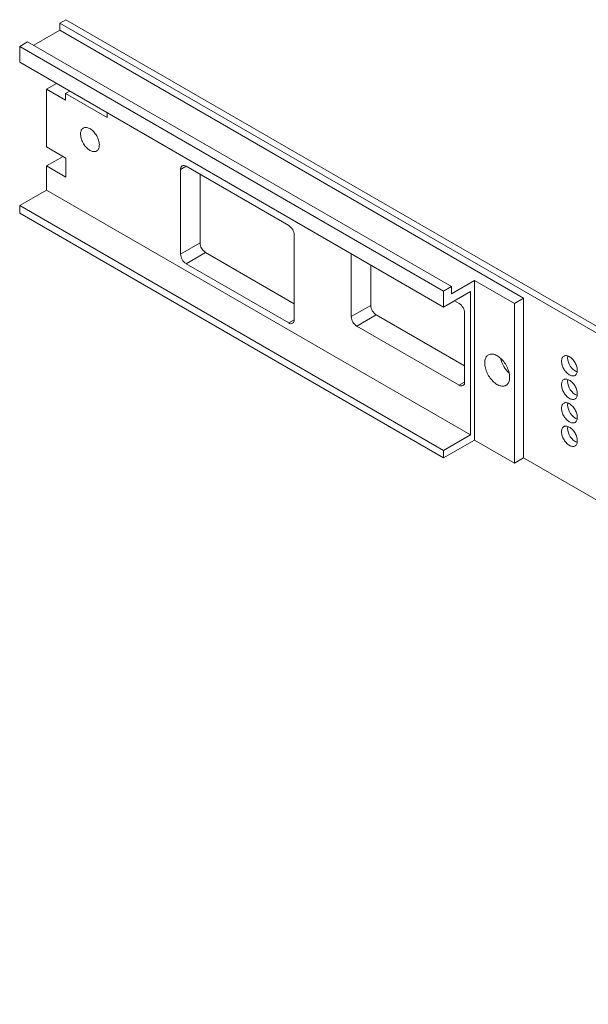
# Model space of a CAD drawing. Header units: inches. Extents: x 1 to 35, y 0.8 to 23.2.
# Tile 6 of 11: x 13.8 to 16, y 3.1 to 6.9. Entities that reach past the tile are written whole.
import ezdxf

# ---------------------------------------------------------------- set-up
doc = ezdxf.new("R2010")
doc.units = ezdxf.units.IN
doc.header["$MEASUREMENT"] = 0

msp = doc.modelspace()

# ---------------------------------------------------------------- linework, layer by layer
at = {"color": 7, "linetype": 'Continuous', "lineweight": 0}
for p, q in [((14.0216, 6.869), (13.9979, 6.8553)), ((20.5512, 3.0722), (13.9979, 6.8553)), ((13.9979, 6.8553), (13.9979, 6.828)), ((14.0216, 6.869), (20.5749, 3.0859)), ((13.9979, 6.828), (13.8977, 6.7702)), ((15.787, 5.7952), (13.9979, 6.828)), ((13.8741, 6.7838), (13.8434, 6.7662)), ((13.8434, 6.7662), (15.4786, 5.8222)), ((13.8434, 6.7051), (13.8434, 6.7662)), ((15.5092, 5.8399), (13.8741, 6.7838)), ((15.4786, 5.7611), (13.8434, 6.7051)), ((13.9467, 6.6014), (13.9849, 6.6234)), ((13.9467, 6.6014), (13.9467, 6.3789)), ((14.0204, 6.5588), (13.9467, 6.6014)), ((14.0204, 6.5838), (14.0369, 6.5934)), ((14.0204, 6.5838), (14.0204, 6.5588)), ((14.1805, 6.4914), (14.0204, 6.5838)), ((14.1805, 6.5105), (14.1805, 6.4914)), ((13.9467, 6.3789), (14.0218, 6.3355)), ((13.9467, 6.305), (14.0107, 6.3419)), ((13.9467, 6.305), (13.9467, 6.2117)), ((14.0218, 6.2616), (13.9467, 6.305)), ((14.0218, 6.3355), (14.0218, 6.2616)), ((14.4852, 6.3039), (14.8812, 6.0753)), ((14.464, 6.2916), (14.464, 5.965)), ((14.539, 6.0083), (14.539, 6.2728)), ((13.9467, 6.2117), (13.8434, 6.1521)), ((15.5818, 5.2678), (13.9467, 6.2117)), ((15.4786, 5.2082), (13.8434, 6.1521)), ((13.8434, 6.1232), (13.8434, 6.1521)), ((15.4786, 5.1792), (13.8434, 6.1232)), ((14.9024, 5.7119), (14.9024, 6.0385)), ((14.464, 5.965), (14.539, 6.0083)), ((14.4852, 5.9282), (14.5602, 5.9715)), ((14.9024, 5.7739), (14.5602, 5.9715)), ((15.1225, 5.9667), (15.1225, 5.7242)), ((14.4852, 5.9282), (14.8812, 5.6996)), ((15.1974, 5.7675), (15.1974, 5.9234)), ((15.5092, 5.8125), (15.5976, 5.8635)), ((15.5976, 5.8635), (15.7514, 5.7747)), ((15.5976, 5.8635), (15.5976, 5.2479)), ((15.5092, 5.8399), (15.4786, 5.8222)), ((15.4786, 5.8222), (15.4786, 5.7611)), ((15.5818, 5.8207), (15.4786, 5.7611)), ((15.5092, 5.8399), (15.5092, 5.8125)), ((15.5818, 5.2678), (15.5818, 5.8207)), ((15.5383, 5.7747), (15.5202, 5.7851)), ((15.787, 5.7952), (15.7514, 5.7747)), ((15.7514, 5.1591), (15.7514, 5.7747)), ((15.787, 5.7952), (15.787, 5.1796)), ((15.1225, 5.7242), (15.1974, 5.7675)), ((15.5595, 5.4719), (15.5595, 5.7379)), ((15.1437, 5.6875), (15.2186, 5.7307)), ((15.5595, 5.5339), (15.2186, 5.7307)), ((15.1437, 5.6875), (15.5383, 5.4596)), ((15.4786, 5.2082), (15.5818, 5.2678)), ((15.5976, 5.2479), (15.4786, 5.1792)), ((15.5976, 5.2479), (15.7514, 5.1591)), ((15.4786, 5.2082), (15.4786, 5.1792)), ((15.787, 5.1796), (15.7514, 5.1591)), ((15.787, 5.1796), (18.2776, 3.7418))]:
    msp.add_line(p, q, dxfattribs=at)
at = {"color": 8, "linetype": 'Continuous', "lineweight": 0}
for p, q in [((14.464, 6.2916), (14.4852, 6.3039)), ((14.8812, 5.6996), (14.9024, 5.7119)), ((15.5383, 5.4596), (15.5595, 5.4719))]:
    msp.add_line(p, q, dxfattribs=at)
at = {"color": 7, "linetype": 'Continuous', "lineweight": 0, "flags": 128}
for points in [[(14.1145, 6.3652), (14.1111, 6.3674), (14.1078, 6.3699), (14.1045, 6.3727), (14.1013, 6.3758), (14.0982, 6.3792), (14.0952, 6.3828), (14.0924, 6.3867), (14.0898, 6.3907), (14.0875, 6.3949), (14.0853, 6.3992), (14.0835, 6.4035), (14.0819, 6.4079), (14.0805, 6.4123), (14.0795, 6.4166), (14.0788, 6.4208), (14.0784, 6.4249), (14.0783, 6.4289), (14.0786, 6.4327), (14.0791, 6.4362), (14.08, 6.4395), (14.0812, 6.4425), (14.0826, 6.4452), (14.0844, 6.4476), (14.0864, 6.4496), (14.0886, 6.4512), (14.0911, 6.4524), (14.0938, 6.4533), (14.0967, 6.4537), (14.0997, 6.4537), (14.1029, 6.4533), (14.1061, 6.4525), (14.1094, 6.4513), (14.1128, 6.4498), (14.1162, 6.4478), (14.1196, 6.4455), (14.1229, 6.4428), (14.1262, 6.4399), (14.1293, 6.4366), (14.1324, 6.4331), (14.1352, 6.4293), (14.1379, 6.4254), (14.1404, 6.4213), (14.1427, 6.4171), (14.1447, 6.4127), (14.1464, 6.4084), (14.1479, 6.404), (14.149, 6.3996), (14.1499, 6.3954), (14.1505, 6.3912), (14.1507, 6.3871), (14.1506, 6.3833), (14.1502, 6.3796), (14.1495, 6.3762), (14.1485, 6.373), (14.1472, 6.3702), (14.1456, 6.3677), (14.1437, 6.3655), (14.1416, 6.3637), (14.1392, 6.3622), (14.1366, 6.3612), (14.1338, 6.3605), (14.1309, 6.3603), (14.1278, 6.3605), (14.1246, 6.3611), (14.1213, 6.3621), (14.1179, 6.3635), (14.1145, 6.3652)], [(15.6371, 5.5455), (15.6372, 5.5409), (15.6377, 5.5361), (15.6385, 5.5312), (15.6396, 5.5262), (15.641, 5.5212), (15.6427, 5.5161), (15.6447, 5.5111), (15.647, 5.5061), (15.6495, 5.5012), (15.6522, 5.4963), (15.6552, 5.4917), (15.6583, 5.4871), (15.6617, 5.4828), (15.6652, 5.4788), (15.6688, 5.475), (15.6725, 5.4714), (15.6764, 5.4682), (15.6803, 5.4653), (15.6842, 5.4628), (15.6881, 5.4606), (15.692, 5.4588), (15.6959, 5.4574), (15.6996, 5.4565), (15.7033, 5.4559), (15.7069, 5.4557), (15.7103, 5.4559), (15.7136, 5.4566), (15.7166, 5.4576), (15.7195, 5.4591), (15.7221, 5.4609), (15.7245, 5.4631), (15.7266, 5.4657), (15.7285, 5.4687), (15.73, 5.4719), (15.7313, 5.4755), (15.7322, 5.4793), (15.7329, 5.4834), (15.7332, 5.4878), (15.7332, 5.4923), (15.7329, 5.497), (15.7322, 5.5018), (15.7313, 5.5068), (15.73, 5.5118), (15.7285, 5.5168), (15.7266, 5.5219), (15.7245, 5.5269), (15.7221, 5.5319), (15.7195, 5.5368), (15.7166, 5.5415), (15.7136, 5.5461), (15.7103, 5.5505), (15.7069, 5.5547), (15.7033, 5.5587), (15.6996, 5.5623), (15.6959, 5.5657), (15.692, 5.5688), (15.6881, 5.5715), (15.6842, 5.5738), (15.6803, 5.5758), (15.6764, 5.5774), (15.6725, 5.5786), (15.6688, 5.5794), (15.6652, 5.5798), (15.6617, 5.5798), (15.6583, 5.5793), (15.6552, 5.5785), (15.6522, 5.5772), (15.6495, 5.5756), (15.647, 5.5735), (15.6447, 5.5711), (15.6427, 5.5684), (15.641, 5.5653), (15.6396, 5.5619), (15.6385, 5.5581), (15.6377, 5.5542), (15.6372, 5.5499), (15.6371, 5.5455)], [(15.9333, 5.5519), (15.9334, 5.5482), (15.9339, 5.5444), (15.9347, 5.5404), (15.9358, 5.5364), (15.9372, 5.5324), (15.9389, 5.5283), (15.9408, 5.5244), (15.943, 5.5205), (15.9454, 5.5168), (15.948, 5.5133), (15.9508, 5.51), (15.9537, 5.507), (15.9567, 5.5042), (15.9598, 5.5018), (15.9629, 5.4997), (15.966, 5.498), (15.9691, 5.4967), (15.9722, 5.4958), (15.9751, 5.4953), (15.978, 5.4951), (15.9806, 5.4955), (15.9831, 5.4962), (15.9854, 5.4973), (15.9875, 5.4988), (15.9893, 5.5007), (15.9909, 5.503), (15.9921, 5.5056), (15.9931, 5.5085), (15.9937, 5.5116), (15.994, 5.5151), (15.994, 5.5187), (15.9937, 5.5224), (15.9931, 5.5264), (15.9921, 5.5303), (15.9909, 5.5344), (15.9893, 5.5384), (15.9875, 5.5424), (15.9854, 5.5463), (15.9831, 5.5501), (15.9806, 5.5537), (15.978, 5.5571), (15.9751, 5.5603), (15.9722, 5.5632), (15.9691, 5.5658), (15.966, 5.568), (15.9629, 5.5699), (15.9598, 5.5715), (15.9567, 5.5726), (15.9537, 5.5733), (15.9508, 5.5736), (15.948, 5.5735), (15.9454, 5.573), (15.943, 5.5721), (15.9408, 5.5708), (15.9389, 5.569), (15.9372, 5.567), (15.9358, 5.5645), (15.9347, 5.5618), (15.9339, 5.5588), (15.9334, 5.5555), (15.9333, 5.5519)], [(15.9569, 5.5656), (15.9571, 5.5691), (15.9576, 5.5723)], [(15.9333, 5.4613), (15.9334, 5.4576), (15.9339, 5.4538), (15.9347, 5.4498), (15.9358, 5.4458), (15.9372, 5.4417), (15.9389, 5.4377), (15.9408, 5.4338), (15.943, 5.4299), (15.9454, 5.4262), (15.948, 5.4227), (15.9508, 5.4194), (15.9537, 5.4164), (15.9567, 5.4136), (15.9598, 5.4112), (15.9629, 5.4091), (15.966, 5.4074), (15.9691, 5.4061), (15.9722, 5.4051), (15.9751, 5.4046), (15.978, 5.4045), (15.9806, 5.4048), (15.9831, 5.4055), (15.9854, 5.4067), (15.9875, 5.4082), (15.9893, 5.4101), (15.9909, 5.4124), (15.9921, 5.4149), (15.9931, 5.4178), (15.9937, 5.421), (15.994, 5.4244), (15.994, 5.428), (15.9937, 5.4318), (15.9931, 5.4357), (15.9921, 5.4397), (15.9909, 5.4437), (15.9893, 5.4478), (15.9875, 5.4518), (15.9854, 5.4557), (15.9831, 5.4595), (15.9806, 5.4631), (15.978, 5.4665), (15.9751, 5.4697), (15.9722, 5.4726), (15.9691, 5.4751), (15.966, 5.4774), (15.9629, 5.4793), (15.9598, 5.4808), (15.9567, 5.482), (15.9537, 5.4827), (15.9508, 5.483), (15.948, 5.4829), (15.9454, 5.4824), (15.943, 5.4814), (15.9408, 5.4801), (15.9389, 5.4784), (15.9372, 5.4763), (15.9358, 5.4739), (15.9347, 5.4712), (15.9339, 5.4681), (15.9334, 5.4648), (15.9333, 5.4613)], [(15.9569, 5.475), (15.9571, 5.4785), (15.9576, 5.4817)], [(15.9333, 5.3707), (15.9334, 5.367), (15.9339, 5.3631), (15.9347, 5.3592), (15.9358, 5.3551), (15.9372, 5.3511), (15.9389, 5.3471), (15.9408, 5.3431), (15.943, 5.3393), (15.9454, 5.3356), (15.948, 5.3321), (15.9508, 5.3288), (15.9537, 5.3257), (15.9567, 5.323), (15.9598, 5.3205), (15.9629, 5.3185), (15.966, 5.3168), (15.9691, 5.3154), (15.9722, 5.3145), (15.9751, 5.314), (15.978, 5.3139), (15.9806, 5.3142), (15.9831, 5.3149), (15.9854, 5.316), (15.9875, 5.3176), (15.9893, 5.3195), (15.9909, 5.3217), (15.9921, 5.3243), (15.9931, 5.3272), (15.9937, 5.3304), (15.994, 5.3338), (15.994, 5.3374), (15.9937, 5.3412), (15.9931, 5.3451), (15.9921, 5.3491), (15.9909, 5.3531), (15.9893, 5.3571), (15.9875, 5.3611), (15.9854, 5.3651), (15.9831, 5.3688), (15.9806, 5.3724), (15.978, 5.3759), (15.9751, 5.379), (15.9722, 5.3819), (15.9691, 5.3845), (15.966, 5.3868), (15.9629, 5.3887), (15.9598, 5.3902), (15.9567, 5.3913), (15.9537, 5.392), (15.9508, 5.3924), (15.948, 5.3923), (15.9454, 5.3917), (15.943, 5.3908), (15.9408, 5.3895), (15.9389, 5.3878), (15.9372, 5.3857), (15.9358, 5.3833), (15.9347, 5.3805), (15.9339, 5.3775), (15.9334, 5.3742), (15.9333, 5.3707)], [(15.9569, 5.3843), (15.9571, 5.3878), (15.9576, 5.391)], [(15.9333, 5.28), (15.9334, 5.2763), (15.9339, 5.2725), (15.9347, 5.2685), (15.9358, 5.2645), (15.9372, 5.2605), (15.9389, 5.2564), (15.9408, 5.2525), (15.943, 5.2486), (15.9454, 5.2449), (15.948, 5.2414), (15.9508, 5.2381), (15.9537, 5.2351), (15.9567, 5.2323), (15.9598, 5.2299), (15.9629, 5.2278), (15.966, 5.2261), (15.9691, 5.2248), (15.9722, 5.2239), (15.9751, 5.2233), (15.978, 5.2232), (15.9806, 5.2235), (15.9831, 5.2243), (15.9854, 5.2254), (15.9875, 5.2269), (15.9893, 5.2288), (15.9909, 5.2311), (15.9921, 5.2337), (15.9931, 5.2366), (15.9937, 5.2397), (15.994, 5.2431), (15.994, 5.2468), (15.9937, 5.2505), (15.9931, 5.2544), (15.9921, 5.2584), (15.9909, 5.2625), (15.9893, 5.2665), (15.9875, 5.2705), (15.9854, 5.2744), (15.9831, 5.2782), (15.9806, 5.2818), (15.978, 5.2852), (15.9751, 5.2884), (15.9722, 5.2913), (15.9691, 5.2939), (15.966, 5.2961), (15.9629, 5.298), (15.9598, 5.2996), (15.9567, 5.3007), (15.9537, 5.3014), (15.9508, 5.3017), (15.948, 5.3016), (15.9454, 5.3011), (15.943, 5.3002), (15.9408, 5.2988), (15.9389, 5.2971), (15.9372, 5.295), (15.9358, 5.2926), (15.9347, 5.2899), (15.9339, 5.2868), (15.9334, 5.2835), (15.9333, 5.28)], [(15.9569, 5.2937), (15.9571, 5.2972), (15.9576, 5.3004)]]:
    msp.add_lwpolyline(points, dxfattribs=at)
at = {"color": 7, "linetype": 'Continuous', "lineweight": 0}
for centre, radius, start, end in [((14.477, 6.2937), 0.0131, 50.7967, 189.214), ((14.8564, 6.0364), 0.0461, 2.6055, 57.3945), ((14.585, 6.0104), 0.0461, 182.6055, 237.3945), ((14.5101, 5.9671), 0.0461, 182.6055, 237.3945), ((15.5135, 5.7359), 0.0461, 2.6055, 57.3945), ((15.2435, 5.7696), 0.0461, 182.6055, 237.3945), ((14.8895, 5.7098), 0.0131, 230.7967, 9.214), ((15.1685, 5.7263), 0.0461, 182.6055, 237.3945), ((15.807, 5.5881), 0.1117, 192.5785, 227.4161), ((16.0196, 5.5671), 0.0627, 181.3864, 245.3327), ((15.5466, 5.4698), 0.0131, 230.7967, 9.214), ((16.0196, 5.4765), 0.0627, 181.3864, 245.3327), ((16.0196, 5.3858), 0.0627, 181.3864, 245.3327), ((16.0196, 5.2952), 0.0627, 181.3864, 245.3327)]:
    msp.add_arc(centre, radius, start, end, dxfattribs=at)

doc.saveas('drawing.dxf')
